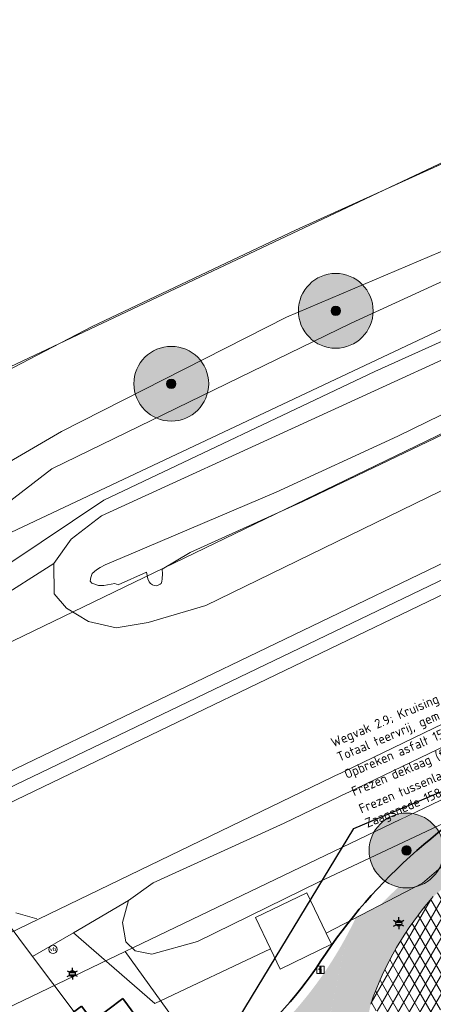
# Model space of a CAD drawing. Header units: millimetres. Extents: x 162876 to 168130, y 402614 to 405602.
# Tile 78 of 256: x 164794 to 164816, y 403569 to 403622. Entities that reach past the tile are written whole.
import ezdxf
from ezdxf import colors
from ezdxf.entities.mleader import LeaderData, LeaderLine
from ezdxf.enums import TextEntityAlignment as Align
from ezdxf.math import Vec2, Vec3

# ---------------------------------------------------------------- set-up
doc = ezdxf.new("R2010")
doc.units = ezdxf.units.MM
for name, color, linetype, lineweight in [('X-CA190022.004-UO-BGT_Ondergrond$0$GE_251_SPRTrein_as_Lijn_GEM', 253, 'Continuous', 9), ('X-CA190022.004-UO-BGT_Ondergrond$0$GE_261_OSHHek_Lijn_GEM', 253, 'X-CA190022.004-UO-BGT_Ondergrond$0$Hekwerk', 9), ('X-CA190022.004-UO-BGT_Ondergrond$0$GE_314_WGDRijbaanLokaleweg_Vlak_GEM', 253, 'Continuous', 9), ('X-CA190022.004-UO-BGT_Ondergrond$0$GE_316_WGDFietspad_Vlak_GEM', 253, 'Continuous', 9), ('X-CA190022.004-UO-BGT_Ondergrond$0$GE_367_OWGBerm_groenvoorziening_grasenk_GEM', 253, 'Continuous', 9), ('X-CA190022.004-UO-BGT_Ondergrond$0$GE_411_OTDOpenverharding_betonstraatstenen_Vlak_GEM', 253, 'Continuous', 9), ('X-CA190022.004-UO-BGT_Ondergrond$0$GE_471_BTDBouwland_Vlak_GEM', 253, 'Continuous', 9), ('X-CA190022.004-UO-BGT_Ondergrond$0$GE_479_BTDGroenvoorziening_grasenkruida_GEM', 253, 'Continuous', 9), ('X-CA190022.004-UO-BGT_Ondergrond$0$GE_504_WTDWaterloop_sloot_Vlak_GEM', 253, 'Continuous', 9), ('X-CA190022.004-UO-BGT_Ondergrond$0$GE_523_WTDGreppel_drogesloot_Vlak_GEM', 253, 'Continuous', 9), ('X-CA190022.004-UO-BGT_Ondergrond$0$GE_541_OWTOever_slootkant_Vlak_GEM', 253, 'Continuous', 9), ('X-CA190022.004-UO-BGT_Ondergrond$0$GE_811_BRDInformatiebord_Punt_GEM', 253, 'Continuous', 9), ('X-CA190022.004-UO-BGT_Ondergrond$0$GE_814_BRDVerkeersbord_Punt_GEM', 7, 'Continuous', 25), ('X-CA190022.004-UO-BGT_Ondergrond$0$GE_861_PALLichtmast_Punt_GEM', 202, 'Continuous', 25), ('X-CA190022.004-UO-BGT_Ondergrond$0$N-WE-IE-MEUBILAIR_WEGMEUBILAIR_VERKEERSBORD-S', 253, 'Continuous', 9), ('X-CA190022.004-UO-DWM_Beplanting_v0.1$0$B-WE-GR-BOOM-S AFKOMSTIG UIT BGT', 252, 'Continuous', 0), ('X-CA190022.004-UO-GZM_Werkgrens$0$N-WE-KG-GRENS_SYSTEEMGRENS-G', 7, 'X-CA190022.004-UO-GZM_Werkgrens$0$KG-OG', 35), ('X-CA190022.004-UO-KAD_Percelen$0$B-WE-KG-GRENS_PERCEEL-GV', 150, 'Continuous', 9), ('X-CA190022.004-UO-OPB_Opbreek_v0.1$0$V-WE-VH-VERHARDING_ASFALT-A-200', 252, 'Continuous', 18), ('X-CA190022.004-UO-OPB_Opbreek_v0.1$0$X-XX-AL-T25- LEADER ASFALT', 7, 'Continuous', 25)]:
    doc.layers.add(name, color=color, linetype=linetype, lineweight=lineweight)
doc.layers.add('X-CA190022.004-UO-DWM_Beplanting_v0.1$0$B-WE-GR-BOOM-S AFKOMSTIG UIT BOMENBESTAND GEMEENTE', color=252, linetype='Continuous')
doc.layers.add('X-CA190022.004-UO-DWM_Beplanting_v0.1$0$B-WE-GR-BOOM-S AFKOMSTIG UIT DTM_v0.4', color=252, linetype='Continuous')
doc.layers.add('X-CA190022.004-UO-OPB_Opbreek_v0.1$0$V-WE-GR-GRAS-V', color=7, linetype='Continuous', lineweight=18, true_color=0x67a552, transparency=0.5)
doc.styles.add('X-CA190022.004-UO-BGT_Ondergrond$0$NLCS-ISO', font='NLCS-ISO.ttf')
doc.styles.add('X-CA190022.004-UO-OPB_Opbreek_v0.1$0$NLCS-ISO-M200-T25', font='NLCS-ISO.ttf', dxfattribs={"height": 0.5})
doc.linetypes.add('X-CA190022.004-UO-BGT_Ondergrond$0$Hekwerk', pattern='A,5,-1.5,[2,dgnlstyle-Veghel.shx,S=0.007936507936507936,R=0,X=0,Y=0],-1.5', length=8)
doc.linetypes.add('X-CA190022.004-UO-GZM_Werkgrens$0$KG-OG', pattern='A,5.5,-1.5,[2,NLCS.SHX,S=0.5,R=0,X=0,Y=0],-1.5', length=8.5)

# ---------------------------------------------------------------- blocks, each defined once
blk = doc.blocks.new('X-CA190022.004-UO-BGT_Ondergrond$0$SIE-WEG_PAAL_VERKEERSBORD-SO')
at = {"linetype": 'ByBlock', "lineweight": 18}
blk.add_circle((0, 0), 1.5, dxfattribs=at)
at = {"linetype": 'ByBlock', "lineweight": 18, "style": 'X-CA190022.004-UO-BGT_Ondergrond$0$NLCS-ISO'}
blk.add_text('vb', height=1.5, dxfattribs=at).set_placement((0, 0.1317113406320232), align=Align.MIDDLE_CENTER)
blk = doc.blocks.new('X-CA190022.004-UO-BGT_Ondergrond$0$IMGEOVerkeersbord')
at = {"xscale": 5, "yscale": 5, "zscale": 5}
blk.add_blockref('X-CA190022.004-UO-BGT_Ondergrond$0$SIE-WEG_PAAL_VERKEERSBORD-SO', (0, 0), dxfattribs=at)
blk = doc.blocks.new('X-CA190022.004-UO-BGT_Ondergrond$0$N-SIE-WEG_LICHTMAST-SO')
h = blk.add_hatch(color=256)
h.paths.add_polyline_path([(1.162672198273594, 0.5, 0.6585046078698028), (-1.162672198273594, 0.5)])
h.paths.add_polyline_path([(-1.162672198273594, -0.5, 0.6585046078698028), (1.162672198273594, -0.5)])
at = {"flags": 128}
for points in [[(-2.192125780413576, 1.265625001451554), (-1.096064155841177, 0.6328125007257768)], [(-1.162672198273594, 0.5), (1.162672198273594, 0.5)], [(8.349587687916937e-10, 1.265625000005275), (1.669846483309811e-09, 2.53125000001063)], [(1.096064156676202, 0.6328124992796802), (2.192125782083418, 1.26562499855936)], [(-2.192125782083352, -1.26562499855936), (-1.096064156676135, -0.6328124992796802)], [(-1.162672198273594, -0.5), (1.162672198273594, -0.5)], [(-8.349587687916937e-10, -1.265625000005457), (-1.669775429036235e-09, -2.53125000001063)], [(2.192125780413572, -1.265625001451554), (1.096064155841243, -0.6328125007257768)]]:
    blk.add_lwpolyline(points, dxfattribs=at)
at = {"ltscale": 0.5}
blk.add_circle((0, 0), 1.265625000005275, dxfattribs=at)
at = {"style": 'X-CA190022.004-UO-BGT_Ondergrond$0$NLCS-ISO'}
blk.add_attdef('TYPE', text='', height=1.8, dxfattribs=at).set_placement((1.669846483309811e-09, 2.53125000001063), align=Align.BOTTOM_CENTER)
blk = doc.blocks.new('X-CA190022.004-UO-BGT_Ondergrond$0$IMGEOLichtmastpaal')
at = {"xscale": 5, "yscale": 5, "zscale": 5}
blk.add_blockref('X-CA190022.004-UO-BGT_Ondergrond$0$N-SIE-WEG_LICHTMAST-SO', (0.04198259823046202, 6.388564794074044), dxfattribs=at)
blk = doc.blocks.new('X-CA190022.004-UO-BGT_Ondergrond$0$SIE-WEG_VERKEERSBORD_INFORMATIE-SO')
at = {"linetype": 'ByBlock', "lineweight": 18}
h = blk.add_hatch(color=0, dxfattribs=at)
h.dxf.hatch_style = 1
h.paths.add_polyline_path([(0.31640625, 0.4893749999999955), (-0.8226562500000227, 0.4893749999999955), (-0.8226562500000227, 0.1940624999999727), (-0.31640625, 0.1940624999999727), (-0.31640625, -1.620000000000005), (0.31640625, -1.620000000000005)])
h = blk.add_hatch(color=0, dxfattribs=at)
h.dxf.hatch_style = 1
edge = h.paths.add_edge_path()
edge.add_arc((0, 1.246607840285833), 0.3733921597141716, 0, 360)
at = {"color": 0, "linetype": 'ByBlock', "lineweight": 18}
for points in [[(-2, -2), (2, -2), (2, 2), (-2, 2)], [(0.31640625, 0.4893749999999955), (-0.8226562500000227, 0.4893749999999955), (-0.8226562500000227, 0.1940624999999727), (-0.31640625, 0.1940624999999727), (-0.31640625, -1.620000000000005), (0.31640625, -1.620000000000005)]]:
    blk.add_lwpolyline(points, close=True, dxfattribs=at)
blk.add_circle((0, 1.246607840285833), 0.3733921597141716, dxfattribs=at)
blk = doc.blocks.new('X-CA190022.004-UO-BGT_Ondergrond$0$IMGEOInformatiebord')
at = {"layer": 'X-CA190022.004-UO-BGT_Ondergrond$0$N-WE-IE-MEUBILAIR_WEGMEUBILAIR_VERKEERSBORD-S', "xscale": 5, "yscale": 5, "zscale": 5}
blk.add_blockref('X-CA190022.004-UO-BGT_Ondergrond$0$SIE-WEG_VERKEERSBORD_INFORMATIE-SO', (0, 0), dxfattribs=at)
blk = doc.blocks.new('X-CA190022.004-UO-DWM_Beplanting_v0.1$0$SGR-BOOM_01-SO')
at = {"linetype": 'ByBlock', "lineweight": 18}
h = blk.add_hatch(color=0, dxfattribs=at)
h.dxf.hatch_style = 1
edge = h.paths.add_edge_path()
edge.add_arc((0, 0), 0.25, 0, 360)
at = {"color": 0, "linetype": 'ByBlock', "lineweight": 18}
for radius in [2, 0.25]:
    blk.add_circle((0, 0), radius, dxfattribs=at)
blk = doc.blocks.new('X-CA190022.004-UO-DWM_Beplanting_v0.1$0$IMGEOBoom')
at = {"transparency": 33554457}
h = blk.add_hatch(color=256, dxfattribs=at)
h.dxf.hatch_style = 1
edge = h.paths.add_edge_path()
edge.add_arc((0, 0), 100, 0, 360)
edge = h.paths.add_edge_path(flags=17)
edge.add_arc((0, 0), 12.5, 0, 360)
h = blk.add_hatch()
h.set_pattern_fill('ANGLE', color=256)
h.set_pattern_definition([(0, (0, 0), (0, 6.985), [5.08, -1.905]), (90, (0, 0), (-6.985, 4.277078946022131e-16), [5.08, -1.905])])
edge = h.paths.add_edge_path(flags=17)
edge.add_arc((0, 0), 12.5, 0, 360)
at = {"xscale": 50, "yscale": 50, "zscale": 50}
blk.add_blockref('X-CA190022.004-UO-DWM_Beplanting_v0.1$0$SGR-BOOM_01-SO', (0, 0), dxfattribs=at)

msp = doc.modelspace()

# ---------------------------------------------------------------- hatches: boundary and pattern name
at = {"layer": 'X-CA190022.004-UO-OPB_Opbreek_v0.1$0$V-WE-GR-GRAS-V'}
h = msp.add_hatch(color=256, dxfattribs=at)
h.dxf.hatch_style = 1
edge = h.paths.add_edge_path()
edge.add_line((165185.0802885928, 403753.919015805), (165184.9358469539, 403754.335098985))
edge.add_line((165184.9358469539, 403754.335098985), (165182.4242570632, 403753.7117531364))
edge.add_arc((165184.83305572, 403744.0062030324), 10.00000068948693, 103.9384755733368, 104.389961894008)
edge.add_line((165182.3478536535, 403753.6924708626), (165176.1634736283, 403750.9195116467))
edge.add_line((165176.1634736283, 403750.9195116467), (165163.371198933, 403744.7270959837))
edge.add_line((165163.371198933, 403744.7270959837), (165132.0621676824, 403729.7524126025))
edge.add_line((165132.0621676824, 403729.7524126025), (165051.8105520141, 403691.1326350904))
edge.add_line((165051.8105520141, 403691.1326350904), (164928.067560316, 403631.5836390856))
edge.add_line((164928.067560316, 403631.5836390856), (164889.0778979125, 403612.8208391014))
edge.add_line((164889.0778979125, 403612.8208391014), (164824.4758502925, 403581.5370472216))
edge.add_line((164824.4758502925, 403581.5370472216), (164821.6934440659, 403580.1894008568))
edge.add_arc((164833.3995884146, 403554.5033978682), 28.22772688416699, 114.5006619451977, 114.9023726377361)
edge.add_line((164821.513644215, 403580.1066963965), (164818.198, 403577.726))
edge.add_line((164818.198, 403577.726), (164815.446, 403575.376))
edge.add_line((164815.446, 403575.376), (164813.1797279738, 403574.2017110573))
edge.add_arc((164833.5750510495, 403554.2979663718), 28.49786405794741, 135.6988739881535, 141.3908883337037)
edge.add_line((164811.3062145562, 403572.0807439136), (164810.6738774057, 403569.0759115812))
edge.add_arc((164785.2018896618, 403574.4362386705), 26.02989178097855, 331.0608713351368, 348.1160734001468, ccw=False)
edge.add_line((164807.9815402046, 403561.840890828), (164805.4631513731, 403559.8819045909))
edge.add_line((164805.4631513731, 403559.8819045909), (164804.0464364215, 403558.8791263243))
edge.add_line((164804.0464364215, 403558.8791263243), (164804.732, 403557.966))
edge.add_line((164804.732, 403557.966), (164806.021, 403557.782))
edge.add_line((164806.021, 403557.782), (164809.528, 403560.51))
edge.add_arc((164776.9784585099, 403579.0174162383), 37.4432518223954, 330.3777764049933, 331.2628578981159)
edge.add_arc((164785.1916638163, 403574.4391008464), 28.04048786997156, 331.3968636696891, 348.1145441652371)
edge.add_line((164812.631, 403568.664), (164812.655, 403568.782))
edge.add_line((164812.655, 403568.782), (164812.679, 403568.899))
edge.add_arc((164828.7575959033, 403563.4019086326), 16.99232943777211, 138.510654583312, 161.1250179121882, ccw=False)
edge.add_line((164816.029, 403574.659), (164818.92, 403577.18))
edge.add_line((164818.92, 403577.18), (164889.73, 403611.47))
edge.add_line((164889.73, 403611.47), (164928.718, 403630.232))
edge.add_line((164928.718, 403630.232), (165052.461, 403689.781))
edge.add_line((165052.461, 403689.781), (165132.711, 403728.4))
edge.add_line((165132.711, 403728.4), (165183.831, 403752.85))
edge.add_line((165183.831, 403752.85), (165184.537, 403753.109))
edge.add_line((165184.537, 403753.109), (165184.335, 403753.662))
edge.add_line((165184.335, 403753.662), (165185.0802885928, 403753.919015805))
h = msp.add_hatch(color=256, dxfattribs=at)
h.dxf.hatch_style = 1
edge = h.paths.add_edge_path()
edge.add_arc((164833.5750487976, 403554.2979641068), 28.49786402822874, 129.6731744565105, 135.69886756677)
edge.add_line((164813.1797279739, 403574.2017110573), (164815.446, 403575.376))
edge.add_line((164815.446, 403575.376), (164818.198, 403577.726))
edge.add_line((164818.198, 403577.726), (164821.513644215, 403580.1066963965))
edge.add_arc((164833.3995898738, 403554.5033946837), 28.22773038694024, 114.9023726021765, 129.66525419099)
h = msp.add_hatch(color=256, dxfattribs=at)
h.dxf.hatch_style = 1
edge = h.paths.add_edge_path()
edge.add_arc((164792.4510797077, 403582.7283022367), 21.49999247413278, 306.8550318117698, 334.6715654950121)
edge.add_line((164811.8842854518, 403573.5304660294), (164813.1797279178, 403574.2017110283))
edge.add_line((164813.1797279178, 403574.2017110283), (164811.3056314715, 403572.0800137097))
edge.add_line((164811.3056314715, 403572.0800137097), (164810.7265230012, 403569.33246175))
edge.add_arc((164784.4246171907, 403574.6610684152), 26.83624970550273, 339.5692918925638, 348.5472336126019, ccw=False)
edge.add_arc((164782.9946204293, 403575.4507373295), 28.45296486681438, 331.4256863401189, 339.0843472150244, ccw=False)
edge.add_arc((164753.9904631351, 403629.4683321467), 86.53575246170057, 305.3410840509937, 308.6030409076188, ccw=False)
edge.add_line((164804.0464364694, 403558.8791262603), (164803.063, 403560.189))
edge.add_line((164803.063, 403560.189), (164802.426, 403561.037))
edge.add_line((164802.426, 403561.037), (164797.7147415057, 403567.3055856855))
edge.add_line((164797.7147415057, 403567.3055856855), (164799.3186159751, 403568.500432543))
edge.add_line((164799.3186159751, 403568.500432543), (164802.9205469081, 403563.7081358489))
edge.add_line((164802.9205469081, 403563.7081358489), (164805.3466120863, 403565.5249618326))
at = {"layer": 'X-CA190022.004-UO-OPB_Opbreek_v0.1$0$V-WE-VH-VERHARDING_ASFALT-A-200'}
h = msp.add_hatch(dxfattribs=at)
h.set_pattern_fill('AVH-ASFALT', color=256, scale=0.5, pattern_type=2)
h.set_pattern_definition([(59.99999999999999, (0, 0), (-0.4330127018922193, 0.2500000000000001), []), (120, (0, 0), (-0.4330127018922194, -0.2499999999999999), [])])
edge = h.paths.add_edge_path()
edge.add_line((164823.8109751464, 403575.8132366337), (164822.3430904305, 403578.837643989))
edge.add_line((164822.3430904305, 403578.837643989), (164818.92, 403577.18))
edge.add_line((164818.92, 403577.18), (164816.029, 403574.659))
edge.add_arc((164828.7575959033, 403563.4019086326), 16.99232943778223, 138.510654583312, 161.1250179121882)
edge.add_line((164812.679, 403568.899), (164812.655, 403568.782))
edge.add_line((164812.655, 403568.782), (164812.631, 403568.664))
edge.add_line((164812.631, 403568.664), (164816.034, 403567.544))
edge.add_line((164816.034, 403567.544), (164816.352, 403568.462))
edge.add_arc((164830.2942390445, 403562.7289012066), 15.07496107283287, 142.9106646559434, 157.6473590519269, ccw=False)
edge.add_arc((164829.2238126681, 403562.3431091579), 14.48514344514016, 116.37884174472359, 139.1372691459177, ccw=False)
edge.add_line((164822.788, 403575.32), (164823.8109751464, 403575.8132366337))

# ---------------------------------------------------------------- linework, layer by layer
at = {"layer": 'X-CA190022.004-UO-BGT_Ondergrond$0$GE_261_OSHHek_Lijn_GEM'}
msp.add_line((164793.693, 403573.797), (164794.829, 403573.466), dxfattribs=at)
at = {"layer": 'X-CA190022.004-UO-BGT_Ondergrond$0$GE_367_OWGBerm_groenvoorziening_grasenk_GEM', "flags": 128}
for points in [[(164790.984, 403596.542), (164796.144, 403599.5300000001), (164808.177, 403605.646), (164817.592, 403609.652), (164826.338, 403613.893), (164844.829, 403623.157), (164869.283, 403635.778), (164876.211, 403640.129), (164881.966, 403643.374), (164890.639, 403647.86), (164900.979, 403653.037), (164902.228, 403653.76), (164902.077, 403654.3180000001), (164900.775, 403654.858), (164912.662, 403660.8180000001)], [(164793.37, 403592.5030000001), (164798.401, 403595.872), (164812.91, 403602.75), (164829.801, 403610.369), (164868.202, 403628.593), (164905.02, 403646.658), (164903.043, 403649.339), (164885.09, 403640.342), (164867.701, 403631.561), (164842.331, 403619.417), (164811.64, 403605.3400000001), (164795.615, 403597.535), (164788.258, 403591.868)]]:
    msp.add_lwpolyline(points, dxfattribs=at)
at = {"layer": 'X-CA190022.004-UO-BGT_Ondergrond$0$GE_471_BTDBouwland_Vlak_GEM', "flags": 128}
msp.add_lwpolyline([(164994.181, 403699.1770000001), (164982.338, 403693.9), (164969.809, 403687.706), (164953.622, 403680.611), (164932.576, 403671.054), (164920.429, 403665.042), (164912.662, 403660.8180000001), (164900.775, 403654.858), (164896.98, 403653.637), (164887.611, 403648.933), (164879.138, 403644.836), (164864.696, 403638.0140000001), (164839.855, 403625.49), (164835.899, 403623.531), (164827.471, 403618.982), (164819.485, 403615.211), (164808.649, 403610.308), (164797.782, 403605.159), (164791.469, 403601.87)], dxfattribs=at)
at = {"layer": 'X-CA190022.004-UO-BGT_Ondergrond$0$GE_504_WTDWaterloop_sloot_Vlak_GEM', "flags": 128}
msp.add_lwpolyline([(164819.075, 403600.582), (164809.051, 403595.786), (164803.021, 403593.069), (164801.518, 403592.1770000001), (164801.545, 403591.918), (164801.525, 403591.663), (164801.505, 403591.523), (164801.471, 403591.415), (164801.424, 403591.376), (164801.276, 403591.296), (164801.211, 403591.292), (164801.098, 403591.304), (164801.001, 403591.342), (164800.907, 403591.413), (164800.834, 403591.499), (164800.767, 403591.661), (164800.679, 403592.0140000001), (164799.173, 403591.335), (164798.992, 403591.412), (164798.411, 403591.294), (164798.122, 403591.306), (164797.766, 403591.421), (164797.676, 403591.5300000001), (164797.704, 403591.723), (164797.784, 403591.9430000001), (164798.007, 403592.1390000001), (164798.2, 403592.273), (164798.475, 403592.4050000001), (164799.86, 403592.995), (164807.631, 403596.2910000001), (164814.134, 403599.296), (164827.134, 403605.631)], dxfattribs=at)
at = {"layer": 'X-CA190022.004-UO-BGT_Ondergrond$0$GE_523_WTDGreppel_drogesloot_Vlak_GEM', "flags": 128}
for points in [[(164900.775, 403654.858), (164902.077, 403654.3180000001), (164902.228, 403653.76), (164900.979, 403653.037), (164890.639, 403647.86), (164881.966, 403643.374), (164876.211, 403640.129), (164869.283, 403635.778), (164844.829, 403623.157), (164826.338, 403613.893), (164817.592, 403609.652), (164808.177, 403605.646), (164796.144, 403599.5300000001), (164790.984, 403596.542)], [(164791.469, 403601.87), (164797.782, 403605.159), (164808.649, 403610.308), (164819.485, 403615.211), (164827.471, 403618.982), (164835.899, 403623.531), (164839.855, 403625.49), (164864.696, 403638.0140000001), (164879.138, 403644.836), (164887.611, 403648.933), (164896.98, 403653.637), (164900.775, 403654.858)]]:
    msp.add_lwpolyline(points, dxfattribs=at)
at = {"layer": 'X-CA190022.004-UO-BGT_Ondergrond$0$GE_541_OWTOever_slootkant_Vlak_GEM', "flags": 128}
msp.add_lwpolyline([(164827.134, 403605.631), (164814.134, 403599.296), (164807.631, 403596.2910000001), (164799.86, 403592.995), (164798.475, 403592.4050000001), (164798.2, 403592.273), (164798.007, 403592.1390000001), (164797.784, 403591.9430000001), (164797.704, 403591.723), (164797.676, 403591.5300000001), (164797.766, 403591.421), (164798.122, 403591.306), (164798.411, 403591.294), (164798.992, 403591.412), (164799.173, 403591.335), (164800.679, 403592.0140000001), (164800.767, 403591.661), (164800.834, 403591.499), (164800.907, 403591.413), (164801.001, 403591.342), (164801.098, 403591.304), (164801.211, 403591.292), (164801.276, 403591.296), (164801.424, 403591.376), (164801.471, 403591.415), (164801.505, 403591.523), (164801.525, 403591.663), (164801.545, 403591.918), (164801.518, 403592.1770000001), (164803.021, 403593.069), (164809.051, 403595.786), (164819.075, 403600.582)], dxfattribs=at)
at = {"layer": 'X-CA190022.004-UO-KAD_Percelen$0$B-WE-KG-GRENS_PERCEEL-GV', "flags": 128}
for points in [[(165112.96, 403892.75), (165013.384, 403848.933), (164699.405, 403710.75), (164782.888, 403598.044), (164827.139, 403618.955), (164891.876, 403652.217), (165174.211, 403781.023), (165147.929, 403847.659), (165142.318, 403859.073), (165133.014, 403872.153), (165124.362, 403881.795), (165115.178, 403891.433)], [(164787.129, 403591.173), (164830.972, 403611.838), (164885.502, 403637.729), (164951.691, 403669.132), (165025.211, 403704.052), (165100.661, 403739.758), (165175.883, 403776.785), (165174.211, 403781.023), (164891.876, 403652.217), (164827.139, 403618.955), (164782.888, 403598.044)]]:
    msp.add_lwpolyline(points, close=True, dxfattribs=at)

# ---------------------------------------------------------------- block references
at = {"layer": 'X-CA190022.004-UO-BGT_Ondergrond$0$GE_814_BRDVerkeersbord_Punt_GEM', "xscale": 0.03, "yscale": 0.03, "zscale": 0.02}
msp.add_blockref('X-CA190022.004-UO-BGT_Ondergrond$0$IMGEOVerkeersbord', (164795.687, 403571.835), dxfattribs=at)
at = {"layer": 'X-CA190022.004-UO-BGT_Ondergrond$0$GE_861_PALLichtmast_Punt_GEM', "xscale": 0.025, "yscale": 0.025, "zscale": 0.025}
msp.add_blockref('X-CA190022.004-UO-BGT_Ondergrond$0$IMGEOLichtmastpaal', (164796.72, 403570.38), dxfattribs=at)
at = {"layer": 'X-CA190022.004-UO-DWM_Beplanting_v0.1$0$B-WE-GR-BOOM-S AFKOMSTIG UIT BGT', "xscale": 0.02, "yscale": 0.02, "zscale": 0.02}
for p in [(164810.812, 403605.993), (164802.013, 403602.093)]:
    msp.add_blockref('X-CA190022.004-UO-DWM_Beplanting_v0.1$0$IMGEOBoom', p, dxfattribs=at)
at = {"layer": 'X-CA190022.004-UO-DWM_Beplanting_v0.1$0$B-WE-GR-BOOM-S AFKOMSTIG UIT BOMENBESTAND GEMEENTE', "xscale": 0.02, "yscale": 0.02, "zscale": 0.02}
for p in [(164810.812, 403605.993), (164802.013, 403602.093)]:
    msp.add_blockref('X-CA190022.004-UO-DWM_Beplanting_v0.1$0$IMGEOBoom', p, dxfattribs=at)

# ---------------------------------------------------------------- next in the draw order: leaders
at = {"layer": 'X-CA190022.004-UO-OPB_Opbreek_v0.1$0$X-XX-AL-T25- LEADER ASFALT'}
ml = msp.add_multileader_mtext('Standard', dxfattribs=at)
ml.set_content('\\A1;Wegvak 2.9; Kruising Dorshout\\PTotaal teervrij, gem. dikte 158mm\\POpbreken asfalt 158mm:  ^I^I85.0m{\\H0.7x;\\S2^ ;}\\PFrezen deklaag (freestrap):  ^I8.0m{\\H0.7x;\\S2^ ;\\H1.42857x;\\PFrezen tussenlaag }(freestrap): ^I4.0m{\\H0.7x;\\S2^ ;\\H1.42857x;\\PZaagsnede 158mm:  ^I^I8.0m }', color=256, style='X-CA190022.004-UO-OPB_Opbreek_v0.1$0$NLCS-ISO-M200-T25')
ml.set_leader_properties(color=256, linetype='ByLayer', lineweight=-1)
ml.build(insert=Vec2(0, 0))
ml.multileader.update_dxf_attribs({"text_left_attachment_type": 5, "text_right_attachment_type": 5, "dogleg_length": 0.5, "arrow_head_size": 0.5})
ctx = ml.context
ctx.base_point, ctx.char_height, ctx.arrow_head_size, ctx.landing_gap_size, ctx.plane_origin, ctx.plane_x_axis, ctx.plane_y_axis = Vec3(164812.2368694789, 403578.5031553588), 0.5, 0.5, 0.18, Vec3(164723.1127229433, 403589.3765476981), Vec3(0.9211174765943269, 0.3892847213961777), Vec3(-0.3892847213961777, 0.9211174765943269)
ctx.left_attachment, ctx.right_attachment = 5, 5
notes = []
notes.append((ctx, [(0, (1, 1, 0), (164811.7763107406, 403578.3085129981), (0.921117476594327, 0.3892847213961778), 0.4999999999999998, [(1, [(164800.7652454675, 403560.1442834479)], 0, [])])]))
ctx.mtext.insert, ctx.mtext.text_direction, ctx.mtext.rotation, ctx.mtext.width, ctx.mtext.flow_direction = Vec3(164810.4886876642, 403583.1020536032), Vec3(0.9211174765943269, 0.3892847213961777), 0.3998549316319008, 14.95834468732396, 5
ctx.mtext.has_bg_fill, ctx.mtext.bg_color, ctx.mtext.bg_scale_factor, ctx.mtext.bg_transparency, ctx.mtext.use_window_bg_color = 1, -1027028792, 1.5, 0, 1
for ctx, leaders in notes:
    for number, flags, end, landing, length, lines in leaders:
        leader = LeaderData()
        leader.index, (leader.has_last_leader_line, leader.has_dogleg_vector, leader.attachment_direction) = number, flags
        leader.last_leader_point, leader.dogleg_vector, leader.dogleg_length = Vec3(end), Vec3(landing), length
        for number, points, colour, breaks in lines:
            line = LeaderLine()
            line.index, line.vertices, line.color, line.breaks = number, Vec3.list(points), colors.encode_raw_color(colour), breaks
            leader.lines.append(line)
        ctx.leaders.append(leader)

# ---------------------------------------------------------------- next in the draw order: linework, layer by layer
at = {"layer": 'X-CA190022.004-UO-BGT_Ondergrond$0$GE_251_SPRTrein_as_Lijn_GEM'}
for p, q in [((164789.729, 403579.594), (164922.317, 403643.446)), ((164790.556, 403578.319), (164922.966, 403642.107)), ((164773.462, 403570.933), (164845.068, 403605.352))]:
    msp.add_line(p, q, dxfattribs=at)
at = {"layer": 'X-CA190022.004-UO-BGT_Ondergrond$0$GE_314_WGDRijbaanLokaleweg_Vlak_GEM', "flags": 128}
for points in [[(164905.02, 403646.658), (164868.202, 403628.593), (164829.801, 403610.369), (164812.91, 403602.75), (164798.401, 403595.872), (164793.37, 403592.5030000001), (164789.337, 403588.407), (164786.957, 403582.448), (164786.029, 403583.287), (164786.349, 403583.527), (164781.352, 403590.2200000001), (164785.051, 403590.471), (164788.258, 403591.868), (164795.615, 403597.535), (164811.64, 403605.3400000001), (164842.331, 403619.417), (164867.701, 403631.561), (164885.09, 403640.342), (164903.043, 403649.339), (164905.02, 403646.658)], [(164794.593, 403571.459), (164802.303, 403561.201), (164802.426, 403561.037), (164799.138, 403558.825), (164799.013, 403558.998), (164791.246, 403569.777), (164789.45, 403572.27), (164787.089, 403575.482), (164790.537, 403577.132), (164792.33, 403574.4700000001), (164794.593, 403571.459)]]:
    msp.add_lwpolyline(points, dxfattribs=at)
at = {"layer": 'X-CA190022.004-UO-BGT_Ondergrond$0$GE_316_WGDFietspad_Vlak_GEM', "extrusion": (0, 0, -1)}
msp.add_arc((-164828.7575959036, 403563.4019086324), 16.99232943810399, 18.87498208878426, 41.48934541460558, dxfattribs=at)
at = {"layer": 'X-CA190022.004-UO-BGT_Ondergrond$0$GE_367_OWGBerm_groenvoorziening_grasenk_GEM', "flags": 128}
for points in [[(165020.847, 403701.185), (164994.729, 403688.8670000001), (164970.544, 403677.232), (164924.828, 403654.961), (164906.751, 403646.269), (164872.249, 403629.472), (164844.728, 403616.333), (164820.707, 403605.295), (164798.273, 403595.036), (164796.649, 403593.785), (164795.736, 403592.477), (164789.337, 403588.407)], [(164809.528, 403560.51), (164806.021, 403557.782), (164804.732, 403557.966), (164803.063, 403560.189), (164802.426, 403561.037), (164802.303, 403561.201), (164794.593, 403571.459), (164796.779, 403572.7310000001), (164801.128, 403568.949), (164807.319, 403571.87), (164807.843, 403570.785), (164810.586, 403572.108), (164810.297, 403572.708), (164815.446, 403575.376), (164818.198, 403577.7260000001), (164824.741, 403582.424), (164845.508, 403592.191), (164892.802, 403614.747), (164932.953, 403634.789), (165023.639, 403678.975), (165070.999, 403701.067)], [(164824.741, 403582.424), (164818.198, 403577.7260000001), (164815.446, 403575.376), (164810.297, 403572.708), (164809.257, 403574.862), (164806.514, 403573.538), (164807.319, 403571.87), (164801.128, 403568.949), (164796.779, 403572.7310000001), (164799.727, 403574.446), (164799.396, 403573.282), (164799.575, 403572.244), (164800.084, 403571.751), (164800.975, 403571.585), (164803.417, 403572.255), (164809.926, 403575.456), (164824.741, 403582.424)]]:
    msp.add_lwpolyline(points, dxfattribs=at)
at = {"layer": 'X-CA190022.004-UO-BGT_Ondergrond$0$GE_367_OWGBerm_groenvoorziening_grasenk_GEM'}
msp.add_arc((164828.7575959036, 403563.4019086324), 16.99232943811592, 138.5106545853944, 161.1250179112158, dxfattribs=at)
at = {"layer": 'X-CA190022.004-UO-BGT_Ondergrond$0$GE_411_OTDOpenverharding_betonstraatstenen_Vlak_GEM', "flags": 128}
msp.add_lwpolyline([(164810.297, 403572.708), (164810.586, 403572.108), (164807.843, 403570.785), (164807.319, 403571.87), (164806.514, 403573.538), (164809.257, 403574.862), (164810.297, 403572.708)], dxfattribs=at)
at = {"layer": 'X-CA190022.004-UO-BGT_Ondergrond$0$GE_479_BTDGroenvoorziening_grasenkruida_GEM', "flags": 128}
for points in [[(164789.337, 403588.407), (164795.736, 403592.477), (164795.749, 403590.857), (164796.403, 403590.0900000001), (164797.584, 403589.377), (164799.057, 403589.045), (164800.769, 403589.314), (164803.866, 403590.234), (164853.405, 403614.379), (164881.309, 403627.845), (164910.616, 403641.89), (164918.504, 403645.499), (164919.981, 403646.2420000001), (164940.87, 403656.027), (164963.173, 403666.692), (164984.215, 403676.958), (165005.231, 403686.995)], [(165001.831, 403672.039), (164980.948, 403662.403), (164964.98, 403654.785), (164947.527, 403646.174), (164928.788, 403636.728), (164926.155, 403635.523), (164915.337, 403630.919), (164851.58, 403599.55), (164808.057, 403578.591), (164801.04, 403575.3890000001), (164799.727, 403574.446), (164796.779, 403572.7310000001), (164794.593, 403571.459), (164792.33, 403574.4700000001)]]:
    msp.add_lwpolyline(points, dxfattribs=at)
at = {"layer": 'X-CA190022.004-UO-BGT_Ondergrond$0$GE_523_WTDGreppel_drogesloot_Vlak_GEM', "flags": 128}
msp.add_lwpolyline([(165023.639, 403678.975), (164932.953, 403634.789), (164892.802, 403614.747), (164845.508, 403592.191), (164824.741, 403582.424), (164809.926, 403575.456), (164803.417, 403572.255), (164800.975, 403571.585), (164800.084, 403571.751), (164799.575, 403572.244), (164799.396, 403573.282), (164799.727, 403574.446), (164801.04, 403575.3890000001), (164808.057, 403578.591), (164851.58, 403599.55), (164915.337, 403630.919), (164926.155, 403635.523), (164928.788, 403636.728), (164947.527, 403646.174), (164964.98, 403654.785), (164980.948, 403662.403), (165001.831, 403672.039)], dxfattribs=at)
at = {"layer": 'X-CA190022.004-UO-BGT_Ondergrond$0$GE_541_OWTOever_slootkant_Vlak_GEM', "flags": 128}
msp.add_lwpolyline([(164910.616, 403641.89), (164881.309, 403627.845), (164853.405, 403614.379), (164803.866, 403590.234), (164800.769, 403589.314), (164799.057, 403589.045), (164797.584, 403589.377), (164796.403, 403590.0900000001), (164795.749, 403590.857), (164795.736, 403592.477), (164796.649, 403593.785), (164798.273, 403595.036), (164820.707, 403605.295), (164844.728, 403616.333), (164872.249, 403629.472), (164906.751, 403646.269), (164924.828, 403654.961)], dxfattribs=at)
at = {"layer": 'X-CA190022.004-UO-GZM_Werkgrens$0$N-WE-KG-GRENS_SYSTEEMGRENS-G', "ltscale": 0.2, "flags": 128}
msp.add_lwpolyline([(164202.4471839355, 403276.2612616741, -0.007014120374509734), (164204.6842424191, 403278.1944806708), (164207.7316017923, 403280.6309342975), (164216.350955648, 403287.4712219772), (164219.0035534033, 403289.434108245), (164219.3746627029, 403289.7286192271), (164237.1836765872, 403303.1852059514), (164244.5865004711, 403308.605291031), (164248.7299054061, 403311.6378046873), (164253.9774847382, 403315.3666892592), (164261.1754745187, 403320.480446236), (164269.6822113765, 403326.3244647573), (164277.4779943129, 403331.5382684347), (164300.138869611, 403346.1530355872), (164322.9639978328, 403359.9259594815), (164334.0727303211, 403366.2923093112), (164351.6652632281, 403375.7974689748), (164373.7421382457, 403387.5498352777), (164399.9497431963, 403400.4638723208), (164429.2801321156, 403414.7433017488), (164430.1235736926, 403415.1409833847), (164430.9478262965, 403415.506283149), (164431.7770699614, 403415.8458020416), (164432.615246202, 403416.1613381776), (164433.4616619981, 403416.4526584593), (164434.3156183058, 403416.7195497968), (164435.1764106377, 403416.9618192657), (164436.0433296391, 403417.1792942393), (164436.3055164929, 403417.2587681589, -0.09982065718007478), (164451.9815185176, 403417.1790174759, 0.1310872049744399), (164471.5299883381, 403420.9480569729), (164482.532673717, 403426.2434413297), (164490.6930660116, 403418.7998493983), (164492.5861501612, 403419.7065134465), (164495.4035730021, 403416.5299918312, -0.01010042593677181), (164498.0738503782, 403413.5363083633), (164499.3853029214, 403412.0048366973), (164502.2759065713, 403408.6525450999), (164509.274412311, 403412.9480533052), (164511.7682141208, 403416.4610208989), (164509.1861236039, 403420.2014103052, -0.1750361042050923), (164509.3210798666, 403422.1351258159, -0.1801291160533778), (164510.5166693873, 403423.4312866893), (164518.8245311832, 403427.3151248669), (164545.0302416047, 403439.9269191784), (164571.6953268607, 403452.7535489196), (164577.9552917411, 403456.0641072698), (164591.4716804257, 403464.141949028), (164595.4462846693, 403466.1591353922), (164599.4311747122, 403468.181541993), (164600.8539115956, 403468.8630628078), (164605.9399590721, 403471.2415379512), (164622.0164705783, 403477.7583811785), (164627.272938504, 403479.8886915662), (164631.9472826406, 403481.9048786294), (164633.2674407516, 403482.5385622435, 0.08477773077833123), (164642.6089981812, 403485.3796505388), (164759.3320802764, 403541.3864717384), (164770.9742443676, 403544.8150730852), (164773.2724307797, 403545.3968587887), (164787.8865800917, 403542.289629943), (164789.8994408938, 403542.3802139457), (164793.2522167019, 403543.0482871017), (164800.2402211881, 403546.8141014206), (164803.6710322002, 403549.3659814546), (164804.7740494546, 403550.3596960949), (164806.982937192, 403547.3873851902), (164807.9070396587, 403546.1989325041), (164811.8704722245, 403549.2807697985), (164810.9532731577, 403550.4603442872), (164809.5116547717, 403552.4057701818), (164808.342669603, 403553.5746866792), (164810.0239640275, 403555.0893745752), (164807.82693957, 403558.0124714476), (164809.8344029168, 403559.5158162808, 0.08719858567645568), (164816.7069141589, 403566.8332066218, -0.1361886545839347), (164825.1509550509, 403574.2389801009), (164897.951587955, 403609.3404576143), (164931.0926747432, 403625.3204994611), (165054.7836542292, 403684.9604895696), (165123.1554235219, 403717.9264497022), (165148.5663854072, 403730.0329638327), (165175.6541256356, 403740.4784873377), (165188.1464371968, 403744.8235939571), (165187.6324323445, 403748.0918636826), (165185.2580450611, 403754.9315992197), (165180.037890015, 403753.6894865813, 0.02784581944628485), (165177.0513383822, 403752.4655620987), (165119.6977294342, 403725.1406508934), (165051.3091062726, 403692.1665645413), (164927.6180512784, 403632.5265380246), (164894.4771003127, 403616.5465616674), (164821.6764674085, 403581.445084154, 0.1361886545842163), (164810.015649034, 403571.2180636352, -0.08719858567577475), (164805.0390029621, 403565.919263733), (164803.0203514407, 403564.4075403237), (164799.415410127, 403569.2038422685), (164798.6149812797, 403568.6044188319), (164797.8152444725, 403568.0055136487), (164797.2158194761, 403568.8059445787), (164793.3705278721, 403565.9262908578), (164793.9699528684, 403565.1258599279), (164792.3761302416, 403563.932281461), (164795.8845084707, 403559.0636660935, -0.2015476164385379), (164780.0971775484, 403554.0570161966, 0.07565561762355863), (164771.1691888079, 403553.9823458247, -0.009754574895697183), (164764.0749090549, 403552.5358596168), (164754.2863395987, 403547.7986438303), (164747.4743492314, 403544.6063578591), (164708.340445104, 403525.5831572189), (164686.2179063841, 403515.3649846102), (164675.1479613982, 403509.8647663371), (164663.5244613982, 403504.2582663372), (164644.326586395, 403495.0707073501), (164639.4929121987, 403492.7230557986), (164638.2008723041, 403492.1265410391, -0.2018182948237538), (164621.8461223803, 403491.8003317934, 0.2094978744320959), (164598.5804137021, 403490.9733350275), (164556.1572466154, 403470.5661522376), (164536.2994594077, 403461.0079530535), (164516.3183906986, 403451.407959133), (164508.2317351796, 403447.5121291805), (164500.1867564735, 403443.6421835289), (164497.2033634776, 403443.0084814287), (164495.0902549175, 403442.27400261, 0.1307944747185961), (164492.913084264, 403444.8114515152), (164488.4347408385, 403447.8854838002), (164494.8986629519, 403449.8350294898), (164490.3149407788, 403452.2328764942), (164484.4843242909, 403450.5971355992, -0.07642678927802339), (164479.7480917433, 403454.7225616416), (164478.7991556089, 403455.8572518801), (164474.9179570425, 403452.9617439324), (164457.3434499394, 403473.5656706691), (164451.2568614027, 403468.374000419), (164465.5190818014, 403451.6533184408, -0.484296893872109), (164464.8169442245, 403448.1132255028), (164461.4164168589, 403446.3937776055), (164463.8934237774, 403441.7698684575), (164464.9162194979, 403439.6136052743), (164433.0167582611, 403424.6830765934, 0.0516595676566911), (164425.3001219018, 403421.7033575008), (164396.430770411, 403407.6483830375), (164370.0935852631, 403394.670494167), (164347.8842103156, 403382.8475930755), (164330.1818090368, 403373.2830720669), (164318.9080065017, 403366.8221215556), (164295.9033911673, 403352.9408932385), (164273.0860170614, 403338.2251946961), (164265.1933658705, 403332.9466057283), (164256.5935764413, 403327.0386612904), (164249.3435457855, 403321.8879322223), (164244.0502837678, 403318.1265859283), (164239.8604985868, 403315.0601269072), (164232.4089702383, 403309.6043821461), (164214.4760118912, 403296.0541423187), (164201.2887743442, 403285.5887988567, 0.01213108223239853), (164197.4136132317, 403282.3572203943)], format="xyb", close=True, dxfattribs=at)
at = {"layer": 'X-CA190022.004-UO-KAD_Percelen$0$B-WE-KG-GRENS_PERCEEL-GV', "flags": 128}
for points in [[(164595.838, 403501.354), (164555.326, 403482.367), (164489.137, 403451.001), (164492.811, 403446.689), (164487.569, 403444.164), (164476.902, 403439.143), (164474.656, 403438.052), (164469.708, 403435.65), (164459.04, 403430.474), (164460.276, 403427.915), (164478.654, 403436.809), (164549.795, 403471.239), (164610.094, 403500.047), (164740.684, 403562.794), (164887.38, 403633.726), (164885.502, 403637.729), (164830.972, 403611.838), (164787.129, 403591.173), (164774.865, 403585.072), (164771.579, 403589.482), (164763.848, 403582.954), (164722.665, 403561.134), (164654.869, 403529.019)], [(164460.276, 403427.915), (164466.349, 403415.367), (164487.883, 403425.722), (164496.111, 403429.679), (164555.855, 403458.619), (164593.206, 403476.41), (164588.97, 403485.217), (164612.074, 403496.328), (164616.314, 403487.512), (164746.772, 403550.188), (164893.326, 403621.049), (164887.38, 403633.726), (164740.684, 403562.794), (164610.094, 403500.047), (164549.795, 403471.239), (164478.654, 403436.809)], [(164468.748, 403410.406), (164486.08, 403417.995), (164492.111, 403420.636), (164493.855, 403418.592), (164495.298, 403416.903), (164503.089, 403421.185), (164615.905, 403478.304), (164662.782, 403501.158), (164772.136, 403553.829), (164770.057, 403555.749), (164790.783, 403565.26), (164789.551, 403566.923), (164799.538, 403571.715), (164894.973, 403617.537), (164893.326, 403621.049), (164746.772, 403550.188), (164616.314, 403487.512), (164616.456, 403487.216), (164593.352, 403476.106), (164593.206, 403476.41), (164555.855, 403458.619), (164496.111, 403429.679), (164487.883, 403425.722), (164466.349, 403415.367)], [(164812.884, 403553.196), (164817.529, 403559.372), (164818.291, 403564.405), (164819.546, 403567.881), (164822.987, 403573.331), (164900.08, 403610.457), (164894.973, 403617.537), (164799.538, 403571.715)]]:
    msp.add_lwpolyline(points, close=True, dxfattribs=at)
msp.add_lwpolyline([(165012.464, 403506.542), (164999.089, 403501.233), (164995.489, 403499.804), (164929.892, 403473.773), (164921.88, 403477.54), (164891.81, 403488.06), (164880.122, 403492.516), (164853.636, 403502.187), (164850.36, 403503.946), (164847.738, 403505.918), (164819.424, 403544.122), (164812.884, 403553.196), (164799.538, 403571.715), (164789.551, 403566.923), (164790.783, 403565.26), (164802.649, 403548.73), (164808.436, 403540.853), (164833.316, 403507.004), (164848.867, 403493.07), (164858.048, 403489.835), (164865.033, 403489.542), (164912.727, 403472.756), (164924.085, 403466.159)], dxfattribs=at)

# ---------------------------------------------------------------- next in the draw order: block references
at = {"layer": 'X-CA190022.004-UO-BGT_Ondergrond$0$GE_811_BRDInformatiebord_Punt_GEM', "xscale": 0.02, "yscale": 0.02, "zscale": 0.02}
msp.add_blockref('X-CA190022.004-UO-BGT_Ondergrond$0$IMGEOInformatiebord', (164809.991, 403570.74), dxfattribs=at)
at = {"layer": 'X-CA190022.004-UO-BGT_Ondergrond$0$GE_861_PALLichtmast_Punt_GEM', "xscale": 0.025, "yscale": 0.025, "zscale": 0.025}
msp.add_blockref('X-CA190022.004-UO-BGT_Ondergrond$0$IMGEOLichtmastpaal', (164814.179, 403573.076), dxfattribs=at)
at = {"layer": 'X-CA190022.004-UO-DWM_Beplanting_v0.1$0$B-WE-GR-BOOM-S AFKOMSTIG UIT DTM_v0.4', "linetype": 'ByBlock', "lineweight": -2, "xscale": 0.02, "yscale": 0.02, "zscale": 0.02}
msp.add_blockref('X-CA190022.004-UO-DWM_Beplanting_v0.1$0$IMGEOBoom', (164814.596, 403577.126, 9.292), dxfattribs=at)

doc.saveas('drawing.dxf')
